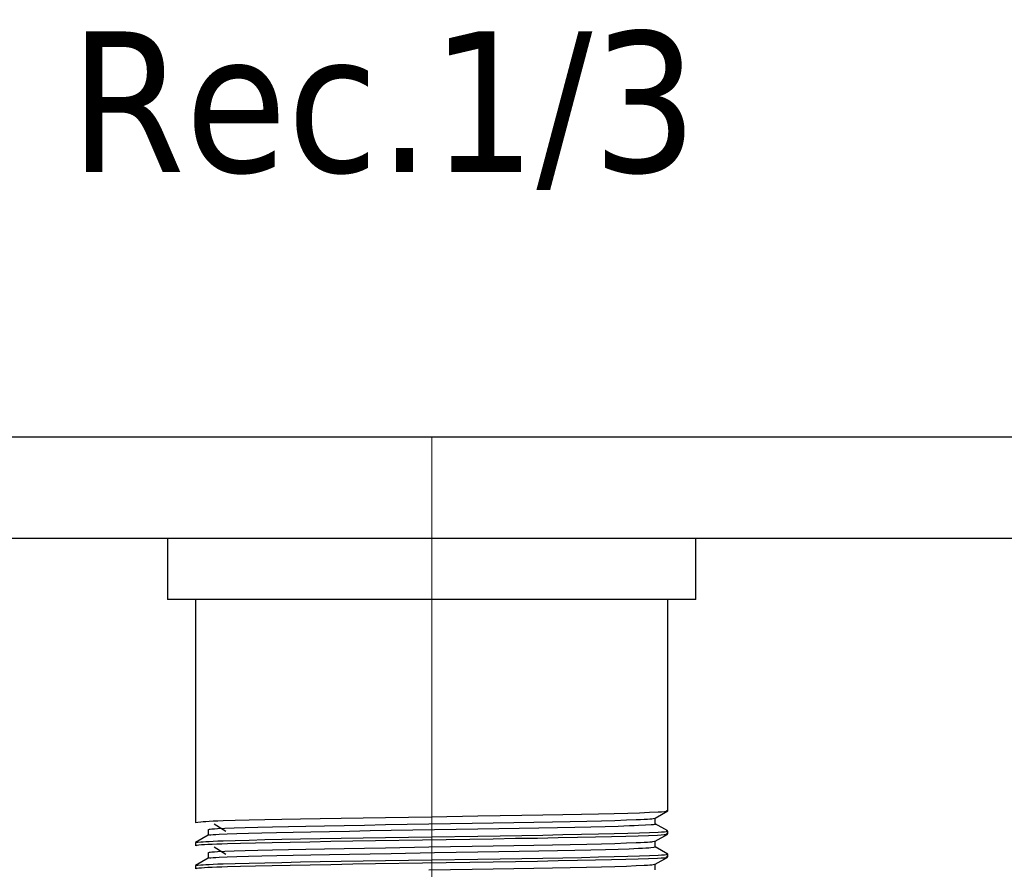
# Model space of a CAD drawing. Header units: millimetres. Extents: x 262469 to 275208, y -32539 to 9411.
# Tile 120 of 256: x 268023 to 268047, y -14129 to -14108. Entities that reach past the tile are written whole.
import ezdxf
from ezdxf.enums import TextEntityAlignment as Align

# ---------------------------------------------------------------- set-up
doc = ezdxf.new("R2010")
doc.units = ezdxf.units.MM
doc.header["$LTSCALE"] = 100
doc.layers.add('$ IE_TELETECHNIKA', color=5, linetype='Continuous', lineweight=30)
doc.styles.add('TAHOMA', font='tahoma.ttf', dxfattribs={"width": 0.85})

msp = doc.modelspace()

# ---------------------------------------------------------------- linework, layer by layer
at = {"layer": '$ IE_TELETECHNIKA', "color": 7, "linetype": 'Continuous'}
for p, q in [((267937.165, -14118.187), (268184.087, -14118.187)), ((268186.607, -14120.707), (267934.646, -14120.707)), ((268026.36, -14120.707), (268026.36, -14122.219)), ((268039.462, -14122.219), (268039.462, -14120.707)), ((268039.462, -14122.219), (268026.36, -14122.219)), ((268027.052, -14122.219), (268027.052, -14127.752)), ((268038.769, -14127.467), (268038.769, -14122.219)), ((268038.457, -14127.648), (268038.767, -14127.469)), ((268027.514, -14127.788), (268027.8, -14127.967)), ((268038.459, -14127.788), (268038.459, -14127.646)), ((268038.767, -14127.965), (268038.459, -14127.787)), ((268027.364, -14128.072), (268027.054, -14128.25)), ((268027.362, -14127.931), (268027.362, -14128.073)), ((268027.362, -14127.931), (268027.362, -14128.073)), ((268038.457, -14128.219), (268038.767, -14128.04)), ((268038.769, -14128.038), (268038.769, -14127.967)), ((268027.052, -14128.252), (268027.052, -14128.324)), ((268027.514, -14128.36), (268027.8, -14128.538)), ((268038.459, -14128.36), (268038.459, -14128.218)), ((268038.767, -14128.536), (268038.459, -14128.358)), ((268027.362, -14128.502), (268027.362, -14128.644)), ((268027.362, -14128.502), (268027.362, -14128.644)), ((268038.769, -14128.609), (268038.769, -14128.538)), ((268027.052, -14128.824), (268027.052, -14128.895)), ((268027.364, -14128.643), (268027.054, -14128.822)), ((268038.457, -14128.79), (268038.767, -14128.612)), ((268038.459, -14128.931), (268038.459, -14128.789))]:
    msp.add_line(p, q, dxfattribs=at)
at = {"layer": '$ IE_TELETECHNIKA', "color": 7, "linetype": 'Continuous', "lineweight": 5, "ltscale": 20.32}
for p, q in [((268032.911, -14122.219), (268032.911, -14118.187)), ((268032.911, -14140.486), (268032.911, -14122.219))]:
    msp.add_line(p, q, dxfattribs=at)
at = {"layer": '$ IE_TELETECHNIKA', "color": 7, "linetype": 'Continuous'}
for points in [[(268027.052, -14127.752), (268027.107, -14127.744), (268027.184, -14127.735), (268027.238, -14127.731), (268027.306, -14127.726), (268027.39, -14127.722), (268027.491, -14127.717), (268027.608, -14127.713), (268027.738, -14127.708), (268028.038, -14127.699), (268028.384, -14127.689), (268028.77, -14127.68), (268029.195, -14127.671), (268029.655, -14127.663), (268030.148, -14127.654), (268030.668, -14127.646), (268031.209, -14127.637), (268031.767, -14127.628), (268032.91, -14127.61), (268034.053, -14127.591), (268034.61, -14127.582), (268035.151, -14127.573), (268035.671, -14127.565), (268036.164, -14127.556), (268036.628, -14127.548), (268037.054, -14127.539), (268037.439, -14127.53), (268037.775, -14127.521), (268038.067, -14127.511), (268038.318, -14127.502), (268038.531, -14127.493), (268038.618, -14127.488), (268038.688, -14127.484), (268038.737, -14127.479), (268038.76, -14127.475), (268038.756, -14127.471), (268038.728, -14127.467)], [(268027.392, -14128.072), (268027.388, -14128.068), (268027.399, -14128.063), (268027.432, -14128.059), (268027.486, -14128.055), (268027.556, -14128.05), (268027.64, -14128.046), (268027.836, -14128.037), (268028.076, -14128.027), (268028.362, -14128.018), (268028.693, -14128.009), (268029.064, -14128), (268029.471, -14127.991), (268029.91, -14127.983), (268030.378, -14127.974), (268030.87, -14127.966), (268031.381, -14127.957), (268031.907, -14127.948), (268032.982, -14127.93), (268034.054, -14127.911), (268034.577, -14127.902), (268035.083, -14127.894), (268035.569, -14127.885), (268036.03, -14127.877), (268036.462, -14127.869), (268036.859, -14127.86), (268037.219, -14127.851), (268037.54, -14127.842), (268037.816, -14127.832), (268037.935, -14127.828), (268038.041, -14127.823), (268038.219, -14127.814), (268038.358, -14127.805), (268038.414, -14127.801), (268038.453, -14127.797), (268038.47, -14127.792), (268038.457, -14127.788)], [(268027.392, -14127.931), (268027.39, -14127.923), (268027.414, -14127.919), (268027.458, -14127.914), (268027.519, -14127.91), (268027.595, -14127.905), (268027.78, -14127.896), (268028.008, -14127.887), (268028.282, -14127.878), (268028.601, -14127.868), (268028.962, -14127.859), (268029.36, -14127.85), (268029.791, -14127.842), (268030.252, -14127.834), (268030.738, -14127.825), (268031.244, -14127.817), (268031.767, -14127.808), (268032.839, -14127.789), (268033.914, -14127.771), (268034.44, -14127.762), (268034.951, -14127.753), (268035.443, -14127.745), (268035.911, -14127.736), (268036.351, -14127.728), (268036.758, -14127.719), (268037.128, -14127.71), (268037.458, -14127.701), (268037.745, -14127.692), (268037.989, -14127.683), (268038.094, -14127.678), (268038.186, -14127.673), (268038.263, -14127.669), (268038.326, -14127.664), (268038.371, -14127.66), (268038.404, -14127.656), (268038.446, -14127.648)], [(268027.078, -14128.33), (268027.051, -14128.322), (268027.062, -14128.317), (268027.09, -14128.313), (268027.135, -14128.309), (268027.196, -14128.304), (268027.272, -14128.3), (268027.361, -14128.295), (268027.463, -14128.29), (268027.579, -14128.286), (268027.707, -14128.281), (268027.848, -14128.276), (268028.168, -14128.266), (268028.536, -14128.257), (268028.95, -14128.248), (268029.404, -14128.239), (268029.892, -14128.23), (268030.412, -14128.221), (268030.956, -14128.213), (268031.52, -14128.204), (268032.685, -14128.185), (268033.86, -14128.165), (268034.435, -14128.156), (268034.995, -14128.147), (268035.534, -14128.139), (268036.046, -14128.13), (268036.529, -14128.121), (268036.974, -14128.112), (268037.376, -14128.103), (268037.729, -14128.093), (268038.034, -14128.084), (268038.295, -14128.074), (268038.517, -14128.065), (268038.608, -14128.06), (268038.682, -14128.056), (268038.734, -14128.051), (268038.76, -14128.047), (268038.757, -14128.042), (268038.728, -14128.038)], [(268027.052, -14128.252), (268027.107, -14128.244), (268027.184, -14128.235), (268027.238, -14128.231), (268027.306, -14128.226), (268027.39, -14128.222), (268027.491, -14128.217), (268027.608, -14128.213), (268027.738, -14128.208), (268028.038, -14128.199), (268028.384, -14128.189), (268028.77, -14128.18), (268029.195, -14128.171), (268029.655, -14128.163), (268030.148, -14128.154), (268030.668, -14128.146), (268031.209, -14128.137), (268031.767, -14128.128), (268032.91, -14128.11), (268034.053, -14128.091), (268034.61, -14128.082), (268035.151, -14128.073), (268035.671, -14128.065), (268036.164, -14128.056), (268036.628, -14128.048), (268037.054, -14128.039), (268037.439, -14128.03), (268037.775, -14128.021), (268038.067, -14128.011), (268038.318, -14128.002), (268038.531, -14127.993), (268038.618, -14127.988), (268038.688, -14127.984), (268038.737, -14127.979), (268038.76, -14127.975), (268038.756, -14127.971), (268038.728, -14127.967)], [(268027.393, -14128.643), (268027.39, -14128.639), (268027.401, -14128.635), (268027.434, -14128.63), (268027.487, -14128.626), (268027.557, -14128.622), (268027.64, -14128.617), (268027.838, -14128.608), (268028.077, -14128.599), (268028.364, -14128.589), (268028.695, -14128.58), (268029.066, -14128.571), (268029.473, -14128.562), (268029.912, -14128.554), (268030.38, -14128.546), (268030.872, -14128.537), (268031.384, -14128.529), (268031.909, -14128.52), (268032.984, -14128.501), (268034.056, -14128.483), (268034.579, -14128.474), (268035.085, -14128.465), (268035.571, -14128.457), (268036.032, -14128.448), (268036.463, -14128.44), (268036.86, -14128.431), (268037.221, -14128.422), (268037.539, -14128.413), (268037.814, -14128.404), (268038.045, -14128.394), (268038.143, -14128.39), (268038.228, -14128.385), (268038.298, -14128.381), (268038.353, -14128.376), (268038.421, -14128.368), (268038.458, -14128.36)], [(268027.392, -14128.502), (268027.391, -14128.494), (268027.414, -14128.49), (268027.458, -14128.486), (268027.519, -14128.481), (268027.594, -14128.477), (268027.779, -14128.468), (268028.008, -14128.458), (268028.281, -14128.449), (268028.601, -14128.44), (268028.962, -14128.431), (268029.359, -14128.422), (268029.79, -14128.413), (268030.251, -14128.405), (268030.737, -14128.397), (268031.244, -14128.388), (268031.766, -14128.379), (268032.839, -14128.361), (268033.914, -14128.342), (268034.44, -14128.333), (268034.951, -14128.325), (268035.443, -14128.316), (268035.911, -14128.308), (268036.35, -14128.299), (268036.758, -14128.291), (268037.128, -14128.282), (268037.458, -14128.273), (268037.745, -14128.263), (268037.988, -14128.254), (268038.093, -14128.249), (268038.186, -14128.245), (268038.264, -14128.24), (268038.326, -14128.236), (268038.372, -14128.232), (268038.403, -14128.227), (268038.443, -14128.219)], [(268027.078, -14128.902), (268027.051, -14128.893), (268027.062, -14128.889), (268027.09, -14128.885), (268027.135, -14128.88), (268027.196, -14128.876), (268027.272, -14128.871), (268027.361, -14128.866), (268027.463, -14128.862), (268027.579, -14128.857), (268027.707, -14128.852), (268027.848, -14128.847), (268028.168, -14128.838), (268028.536, -14128.828), (268028.95, -14128.819), (268029.404, -14128.81), (268029.893, -14128.801), (268030.412, -14128.793), (268030.956, -14128.784), (268031.52, -14128.775), (268032.685, -14128.756), (268033.86, -14128.737), (268034.435, -14128.728), (268034.995, -14128.719), (268035.534, -14128.71), (268036.046, -14128.701), (268036.529, -14128.693), (268036.974, -14128.684), (268037.376, -14128.674), (268037.729, -14128.665), (268038.034, -14128.655), (268038.295, -14128.646), (268038.517, -14128.636), (268038.608, -14128.632), (268038.682, -14128.627), (268038.734, -14128.623), (268038.76, -14128.618), (268038.757, -14128.614), (268038.728, -14128.609)], [(268027.052, -14128.824), (268027.107, -14128.815), (268027.184, -14128.807), (268027.238, -14128.802), (268027.306, -14128.798), (268027.39, -14128.793), (268027.491, -14128.789), (268027.608, -14128.784), (268027.738, -14128.779), (268028.038, -14128.77), (268028.384, -14128.761), (268028.77, -14128.752), (268029.195, -14128.743), (268029.655, -14128.734), (268030.148, -14128.726), (268030.668, -14128.717), (268031.209, -14128.709), (268031.767, -14128.7), (268032.91, -14128.681), (268034.053, -14128.662), (268034.61, -14128.653), (268035.151, -14128.645), (268035.671, -14128.636), (268036.164, -14128.628), (268036.628, -14128.619), (268037.054, -14128.61), (268037.439, -14128.601), (268037.775, -14128.592), (268038.067, -14128.583), (268038.318, -14128.573), (268038.531, -14128.564), (268038.618, -14128.56), (268038.688, -14128.555), (268038.737, -14128.551), (268038.76, -14128.546), (268038.756, -14128.542), (268038.728, -14128.538)], [(268032.839, -14128.932), (268033.914, -14128.914), (268034.439, -14128.905), (268034.951, -14128.896), (268035.443, -14128.888), (268035.911, -14128.879), (268036.35, -14128.871), (268036.757, -14128.862), (268037.128, -14128.853), (268037.458, -14128.844), (268037.745, -14128.835), (268037.988, -14128.825), (268038.186, -14128.816), (268038.264, -14128.812), (268038.327, -14128.807), (268038.373, -14128.803), (268038.404, -14128.799), (268038.441, -14128.79)]]:
    msp.add_lwpolyline(points, dxfattribs=at)

# ---------------------------------------------------------------- texts
at = {"layer": '$ IE_TELETECHNIKA', "color": 7, "style": 'TAHOMA'}
msp.add_text('Rec.1/3', height=3.4878, dxfattribs=at).set_placement((268023.932, -14108.125), align=Align.TOP_LEFT)

doc.saveas('drawing.dxf')
